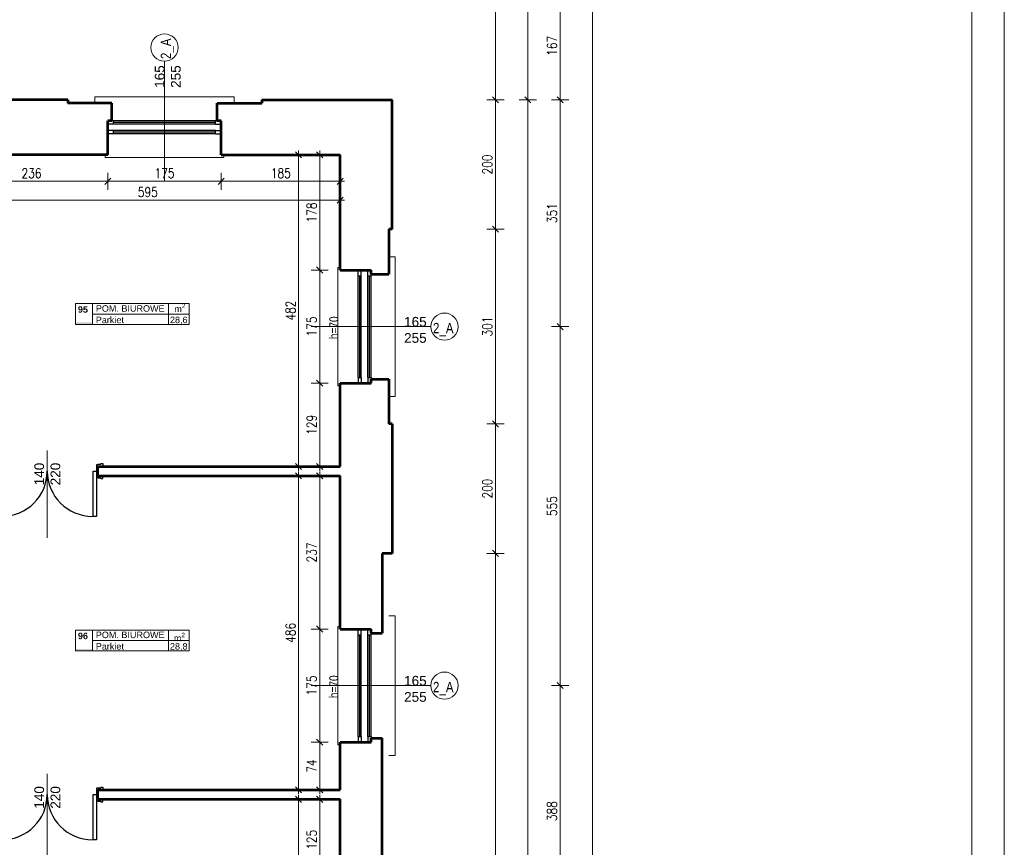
# Model space of a CAD drawing. Header units: millimetres. Extents: x 56977 to 67992, y 30187 to 42235.
# Tile 48 of 130: x 66470 to 67992, y 32839 to 34118. Entities that reach past the tile are written whole.
import ezdxf

# ---------------------------------------------------------------- set-up
doc = ezdxf.new("R2010")
doc.units = ezdxf.units.MM
doc.header["$MEASUREMENT"] = 0
doc.layers.get('0').update_dxf_attribs({"lineweight": 13})
doc.layers.get('DEFPOINTS').update_dxf_attribs({"lineweight": 13})
doc.layers.add('AI-OKNA', color=4, linetype='Continuous')
for name, color, linetype, lineweight in [('AI-OPISY', 3, 'Continuous', 13), ('AI_MURY', 40, 'Continuous', 53), ('Lines', 7, 'Continuous', 13), ('OPISY TABELKI', 30, 'Continuous', 13), ('RAMKA', 1, 'Continuous', 13), ('wymiary', 8, 'Continuous', 13)]:
    doc.layers.add(name, color=color, linetype=linetype, lineweight=lineweight)
doc.styles.add('GENERATED_STYLE_2', font='txt.shx')
doc.styles.get("Standard").update_dxf_attribs({"font": 'txt.shx'})
doc.styles.add('Style-ROMANS', font='ROMANS.shx')
doc.styles.add('WYMIAROWY-08', font='ROMANS.shx', dxfattribs={"width": 0.8})
doc.dimstyles.new('DYBY', dxfattribs={"dimscale": 100, "dimtxt": 0.15, "dimasz": 0.05, "dimexe": 0.05, "dimexo": 0.1, "dimgap": 0.05, "dimtad": 1, "dimdec": 0, "dimdsep": 46, "dimlunit": 5, "dimtxsty": 'WYMIAROWY-08', "dimblk": 'M_STRZ', "dimcen": 0.1, "dimse1": 1, "dimse2": 1, "dimclrd": 7, "dimclre": 7, "dimclrt": 1, "dimadec": 0, "dimazin": 0, "dimtfac": 1, "dimtdec": 0, "dimtmove": 2, "dimatfit": 3, "dimldrblk": 'M_STRZ', "dimfxl": 0, "dimtolj": 1, "dimarcsym": 0})

# ---------------------------------------------------------------- blocks, each defined once
blk = doc.blocks.new('M_STRZ')
for p, q in [((-1.33, 0), (1.33, 0)), ((-0.94, -0.94), (0.94, 0.94)), ((0, 2.66), (0, 0)), ((0, 0), (0, -2.66))]:
    blk.add_line(p, q)
blk = doc.blocks.new('*U381')
at = {"layer": 'DEFPOINTS', "color": 0}
for p in [(66933.7, 33731.1), (66965.5, 33731.1), (66965.5, 33556.1)]:
    blk.add_point(p, dxfattribs=at)
at = {"layer": 'wymiary', "color": 7, "lineweight": -2}
blk.add_line((66933.7, 33561.1), (66933.7, 33726.1), dxfattribs=at)
at = {"layer": 'wymiary', "color": 7, "lineweight": -2, "xscale": 5, "yscale": 5, "zscale": 5}
for p, rotation in [((66933.7, 33731.1), 90), ((66933.7, 33556.1), 270)]:
    blk.add_blockref('M_STRZ', p, dxfattribs=dict(at, rotation=rotation))
at = {"layer": 'wymiary', "color": 1, "insert": (66921.2, 33643.6), "char_height": 15, "attachment_point": 5, "rotation": 90, "style": 'WYMIAROWY-08'}
blk.add_mtext('175', dxfattribs=at)
blk = doc.blocks.new('*D1914')
at = {"layer": 'DEFPOINTS'}
for p in [(66933.7, 33731.1), (66965.5, 33731.1), (66946.2, 33628.1), (66965.5, 33556.1)]:
    blk.add_point(p, dxfattribs=at)
at = {"layer": 'wymiary', "color": 7}
blk.add_blockref('*U381', (0, 0), dxfattribs=at)
blk = doc.blocks.new('*U424')
at = {"layer": 'DEFPOINTS', "color": 0}
for p in [(66933.7, 33909.1), (66965.5, 33909.1), (66965.5, 33731.1)]:
    blk.add_point(p, dxfattribs=at)
at = {"layer": 'wymiary', "color": 7, "lineweight": -2}
blk.add_line((66933.7, 33736.1), (66933.7, 33904.1), dxfattribs=at)
at = {"layer": 'wymiary', "color": 7, "lineweight": -2, "xscale": 5, "yscale": 5, "zscale": 5}
for p, rotation in [((66933.7, 33909.1), 90), ((66933.7, 33731.1), 270)]:
    blk.add_blockref('M_STRZ', p, dxfattribs=dict(at, rotation=rotation))
at = {"layer": 'wymiary', "color": 1, "insert": (66921.2, 33820.1), "char_height": 15, "attachment_point": 5, "rotation": 90, "style": 'WYMIAROWY-08'}
blk.add_mtext('178', dxfattribs=at)
blk = doc.blocks.new('*D1957')
at = {"layer": 'DEFPOINTS'}
for p in [(66933.7, 33909.1), (66965.5, 33909.1), (66946.2, 33804.6), (66965.5, 33731.1)]:
    blk.add_point(p, dxfattribs=at)
at = {"layer": 'wymiary', "color": 7}
blk.add_blockref('*U424', (0, 0), dxfattribs=at)
blk = doc.blocks.new('*U425')
at = {"layer": 'DEFPOINTS', "color": 0}
for p in [(66933.7, 33556.1), (66965.5, 33556.1), (66965.5, 33427.5)]:
    blk.add_point(p, dxfattribs=at)
at = {"layer": 'wymiary', "color": 7, "lineweight": -2}
blk.add_line((66933.7, 33432.5), (66933.7, 33551.1), dxfattribs=at)
at = {"layer": 'wymiary', "color": 7, "lineweight": -2, "xscale": 5, "yscale": 5, "zscale": 5}
for p, rotation in [((66933.7, 33556.1), 90), ((66933.7, 33427.5), 270)]:
    blk.add_blockref('M_STRZ', p, dxfattribs=dict(at, rotation=rotation))
at = {"layer": 'wymiary', "color": 1, "insert": (66921.2, 33491.8), "char_height": 15, "attachment_point": 5, "rotation": 90, "style": 'WYMIAROWY-08'}
blk.add_mtext('129', dxfattribs=at)
blk = doc.blocks.new('*D1958')
at = {"layer": 'DEFPOINTS'}
for p in [(66933.7, 33556.1), (66965.5, 33556.1), (66946.2, 33476.3), (66965.5, 33427.5)]:
    blk.add_point(p, dxfattribs=at)
at = {"layer": 'wymiary', "color": 7}
blk.add_blockref('*U425', (0, 0), dxfattribs=at)
blk = doc.blocks.new('*U426')
at = {"layer": 'DEFPOINTS', "color": 0}
for p in [(66933.7, 33412.8), (66965.5, 33412.8), (66965.5, 33176.1)]:
    blk.add_point(p, dxfattribs=at)
at = {"layer": 'wymiary', "color": 7, "lineweight": -2}
blk.add_line((66933.7, 33181.1), (66933.7, 33407.8), dxfattribs=at)
at = {"layer": 'wymiary', "color": 7, "lineweight": -2, "xscale": 5, "yscale": 5, "zscale": 5}
for p, rotation in [((66933.7, 33412.8), 90), ((66933.7, 33176.1), 270)]:
    blk.add_blockref('M_STRZ', p, dxfattribs=dict(at, rotation=rotation))
at = {"layer": 'wymiary', "color": 1, "insert": (66921.2, 33294.4), "char_height": 15, "attachment_point": 5, "rotation": 90, "style": 'WYMIAROWY-08'}
blk.add_mtext('237', dxfattribs=at)
blk = doc.blocks.new('*D1959')
at = {"layer": 'DEFPOINTS'}
for p in [(66933.7, 33412.8), (66965.5, 33412.8), (66946.2, 33278.1), (66965.5, 33176.1)]:
    blk.add_point(p, dxfattribs=at)
at = {"layer": 'wymiary', "color": 7}
blk.add_blockref('*U426', (0, 0), dxfattribs=at)
blk = doc.blocks.new('*U427')
at = {"layer": 'DEFPOINTS', "color": 0}
for p in [(66933.7, 33176.1), (66965.5, 33176.1), (66965.5, 33001.1)]:
    blk.add_point(p, dxfattribs=at)
at = {"layer": 'wymiary', "color": 7, "lineweight": -2}
blk.add_line((66933.7, 33006.1), (66933.7, 33171.1), dxfattribs=at)
at = {"layer": 'wymiary', "color": 7, "lineweight": -2, "xscale": 5, "yscale": 5, "zscale": 5}
for p, rotation in [((66933.7, 33176.1), 90), ((66933.7, 33001.1), 270)]:
    blk.add_blockref('M_STRZ', p, dxfattribs=dict(at, rotation=rotation))
at = {"layer": 'wymiary', "color": 1, "insert": (66921.2, 33088.6), "char_height": 15, "attachment_point": 5, "rotation": 90, "style": 'WYMIAROWY-08'}
blk.add_mtext('175', dxfattribs=at)
blk = doc.blocks.new('*D1960')
at = {"layer": 'DEFPOINTS'}
for p in [(66933.7, 33176.1), (66965.5, 33176.1), (66946.2, 33073.1), (66965.5, 33001.1)]:
    blk.add_point(p, dxfattribs=at)
at = {"layer": 'wymiary', "color": 7}
blk.add_blockref('*U427', (0, 0), dxfattribs=at)
blk = doc.blocks.new('*U428')
at = {"layer": 'DEFPOINTS', "color": 0}
for p in [(66933.7, 33001.1), (66965.5, 33001.1), (66965.5, 32927.5)]:
    blk.add_point(p, dxfattribs=at)
at = {"layer": 'wymiary', "color": 7, "lineweight": -2}
blk.add_line((66933.7, 32932.5), (66933.7, 32996.1), dxfattribs=at)
at = {"layer": 'wymiary', "color": 7, "lineweight": -2, "xscale": 5, "yscale": 5, "zscale": 5}
for p, rotation in [((66933.7, 33001.1), 90), ((66933.7, 32927.5), 270)]:
    blk.add_blockref('M_STRZ', p, dxfattribs=dict(at, rotation=rotation))
at = {"layer": 'wymiary', "color": 1, "insert": (66921.2, 32964.3), "char_height": 15, "attachment_point": 5, "rotation": 90, "style": 'WYMIAROWY-08'}
blk.add_mtext('74', dxfattribs=at)
blk = doc.blocks.new('*D1961')
at = {"layer": 'DEFPOINTS'}
for p in [(66933.7, 33001.1), (66965.5, 33001.1), (66946.2, 32953.7), (66965.5, 32927.5)]:
    blk.add_point(p, dxfattribs=at)
at = {"layer": 'wymiary', "color": 7}
blk.add_blockref('*U428', (0, 0), dxfattribs=at)
blk = doc.blocks.new('*U429')
at = {"layer": 'DEFPOINTS', "color": 0}
for p in [(66933.7, 32912.8), (66965.5, 32912.8), (66965.5, 32788.1)]:
    blk.add_point(p, dxfattribs=at)
at = {"layer": 'wymiary', "color": 7, "lineweight": -2}
blk.add_line((66933.7, 32793.1), (66933.7, 32907.8), dxfattribs=at)
at = {"layer": 'wymiary', "color": 7, "lineweight": -2, "xscale": 5, "yscale": 5, "zscale": 5}
for p, rotation in [((66933.7, 32912.8), 90), ((66933.7, 32788.1), 270)]:
    blk.add_blockref('M_STRZ', p, dxfattribs=dict(at, rotation=rotation))
at = {"layer": 'wymiary', "color": 1, "insert": (66921.2, 32850.4), "char_height": 15, "attachment_point": 5, "rotation": 90, "style": 'WYMIAROWY-08'}
blk.add_mtext('125', dxfattribs=at)
blk = doc.blocks.new('*D1962')
at = {"layer": 'DEFPOINTS'}
for p in [(66933.7, 32912.8), (66965.5, 32912.8), (66946.2, 32835), (66965.5, 32788.1)]:
    blk.add_point(p, dxfattribs=at)
at = {"layer": 'wymiary', "color": 7}
blk.add_blockref('*U429', (0, 0), dxfattribs=at)
blk = doc.blocks.new('*U440')
at = {"layer": 'DEFPOINTS', "color": 0}
for p in [(66901.1, 33909.1), (66965.5, 33909.1), (66965.5, 33427.5)]:
    blk.add_point(p, dxfattribs=at)
at = {"layer": 'wymiary', "color": 7, "lineweight": -2}
blk.add_line((66901.1, 33432.5), (66901.1, 33904.1), dxfattribs=at)
at = {"layer": 'wymiary', "color": 7, "lineweight": -2, "xscale": 5, "yscale": 5, "zscale": 5}
for p, rotation in [((66901.1, 33909.1), 90), ((66901.1, 33427.5), 270)]:
    blk.add_blockref('M_STRZ', p, dxfattribs=dict(at, rotation=rotation))
at = {"layer": 'wymiary', "color": 1, "insert": (66888.6, 33668.3), "char_height": 15, "attachment_point": 5, "rotation": 90, "style": 'WYMIAROWY-08'}
blk.add_mtext('482', dxfattribs=at)
blk = doc.blocks.new('*D1973')
at = {"layer": 'DEFPOINTS'}
for p in [(66901.1, 33909.1), (66965.5, 33909.1), (66913.6, 33652), (66965.5, 33427.5)]:
    blk.add_point(p, dxfattribs=at)
at = {"layer": 'wymiary', "color": 7}
blk.add_blockref('*U440', (0, 0), dxfattribs=at)
blk = doc.blocks.new('*U441')
at = {"layer": 'DEFPOINTS', "color": 0}
for p in [(66901.1, 33412.8), (66965.5, 33412.8), (66965.5, 32927.5)]:
    blk.add_point(p, dxfattribs=at)
at = {"layer": 'wymiary', "color": 7, "lineweight": -2}
blk.add_line((66901.1, 32932.5), (66901.1, 33407.8), dxfattribs=at)
at = {"layer": 'wymiary', "color": 7, "lineweight": -2, "xscale": 5, "yscale": 5, "zscale": 5}
for p, rotation in [((66901.1, 33412.8), 90), ((66901.1, 32927.5), 270)]:
    blk.add_blockref('M_STRZ', p, dxfattribs=dict(at, rotation=rotation))
at = {"layer": 'wymiary', "color": 1, "insert": (66888.6, 33170.2), "char_height": 15, "attachment_point": 5, "rotation": 90, "style": 'WYMIAROWY-08'}
blk.add_mtext('486', dxfattribs=at)
blk = doc.blocks.new('*D1974')
at = {"layer": 'DEFPOINTS'}
for p in [(66901.1, 33412.8), (66965.5, 33412.8), (66913.6, 33153.8), (66965.5, 32927.5)]:
    blk.add_point(p, dxfattribs=at)
at = {"layer": 'wymiary', "color": 7}
blk.add_blockref('*U441', (0, 0), dxfattribs=at)
blk = doc.blocks.new('*U442')
at = {"layer": 'DEFPOINTS', "color": 0}
for p in [(66901.1, 32912.8), (66965.5, 32912.8), (66965.5, 32518.8)]:
    blk.add_point(p, dxfattribs=at)
at = {"layer": 'wymiary', "color": 7, "lineweight": -2}
blk.add_line((66901.1, 32523.8), (66901.1, 32907.8), dxfattribs=at)
at = {"layer": 'wymiary', "color": 7, "lineweight": -2, "xscale": 5, "yscale": 5, "zscale": 5}
for p, rotation in [((66901.1, 32912.8), 90), ((66901.1, 32518.8), 270)]:
    blk.add_blockref('M_STRZ', p, dxfattribs=dict(at, rotation=rotation))
at = {"layer": 'wymiary', "color": 1, "insert": (66888.6, 32715.8), "char_height": 15, "attachment_point": 5, "rotation": 90, "style": 'WYMIAROWY-08'}
blk.add_mtext('394', dxfattribs=at)
blk = doc.blocks.new('*D1975')
at = {"layer": 'DEFPOINTS'}
for p in [(66901.1, 32912.8), (66965.5, 32912.8), (66913.6, 32699.5), (66965.5, 32518.8)]:
    blk.add_point(p, dxfattribs=at)
at = {"layer": 'wymiary', "color": 7}
blk.add_blockref('*U442', (0, 0), dxfattribs=at)
blk = doc.blocks.new('*U515')
at = {"layer": 'DEFPOINTS', "color": 0}
for p in [(66370.5, 33909.1), (66606.3, 33909.1), (66606.3, 33868.3)]:
    blk.add_point(p, dxfattribs=at)
at = {"layer": 'wymiary', "color": 7, "lineweight": -2}
blk.add_line((66375.5, 33868.3), (66601.3, 33868.3), dxfattribs=at)
at = {"layer": 'wymiary', "color": 7, "lineweight": -2, "xscale": 5, "yscale": 5, "zscale": 5, "rotation": 180}
blk.add_blockref('M_STRZ', (66370.5, 33868.3), dxfattribs=at)
at = {"layer": 'wymiary', "color": 7, "lineweight": -2, "xscale": 5, "yscale": 5, "zscale": 5}
blk.add_blockref('M_STRZ', (66606.3, 33868.3), dxfattribs=at)
at = {"layer": 'wymiary', "color": 1, "insert": (66488.4, 33880.8), "char_height": 15, "attachment_point": 5, "style": 'WYMIAROWY-08'}
blk.add_mtext('236', dxfattribs=at)
blk = doc.blocks.new('*D2048')
at = {"layer": 'DEFPOINTS'}
for p in [(66370.5, 33909.1), (66606.3, 33909.1), (66606.3, 33868.3), (66472.1, 33855.8)]:
    blk.add_point(p, dxfattribs=at)
at = {"layer": 'wymiary', "color": 7}
blk.add_blockref('*U515', (0, 0), dxfattribs=at)
blk = doc.blocks.new('*U516')
at = {"layer": 'DEFPOINTS', "color": 0}
for p in [(66606.3, 33909.1), (66781.3, 33909.1), (66781.3, 33868.3)]:
    blk.add_point(p, dxfattribs=at)
at = {"layer": 'wymiary', "color": 7, "lineweight": -2}
blk.add_line((66611.3, 33868.3), (66776.3, 33868.3), dxfattribs=at)
at = {"layer": 'wymiary', "color": 7, "lineweight": -2, "xscale": 5, "yscale": 5, "zscale": 5, "rotation": 180}
blk.add_blockref('M_STRZ', (66606.3, 33868.3), dxfattribs=at)
at = {"layer": 'wymiary', "color": 7, "lineweight": -2, "xscale": 5, "yscale": 5, "zscale": 5}
blk.add_blockref('M_STRZ', (66781.3, 33868.3), dxfattribs=at)
at = {"layer": 'wymiary', "color": 1, "insert": (66693.8, 33880.8), "char_height": 15, "attachment_point": 5, "style": 'WYMIAROWY-08'}
blk.add_mtext('175', dxfattribs=at)
blk = doc.blocks.new('*D2049')
at = {"layer": 'DEFPOINTS'}
for p in [(66606.3, 33909.1), (66781.3, 33909.1), (66781.3, 33868.3), (66678.3, 33855.8)]:
    blk.add_point(p, dxfattribs=at)
at = {"layer": 'wymiary', "color": 7}
blk.add_blockref('*U516', (0, 0), dxfattribs=at)
blk = doc.blocks.new('*U517')
at = {"layer": 'DEFPOINTS', "color": 0}
for p in [(66781.3, 33909.1), (66965.5, 33909.1), (66965.5, 33868.3)]:
    blk.add_point(p, dxfattribs=at)
at = {"layer": 'wymiary', "color": 7, "lineweight": -2}
blk.add_line((66786.3, 33868.3), (66960.5, 33868.3), dxfattribs=at)
at = {"layer": 'wymiary', "color": 7, "lineweight": -2, "xscale": 5, "yscale": 5, "zscale": 5, "rotation": 180}
blk.add_blockref('M_STRZ', (66781.3, 33868.3), dxfattribs=at)
at = {"layer": 'wymiary', "color": 7, "lineweight": -2, "xscale": 5, "yscale": 5, "zscale": 5}
blk.add_blockref('M_STRZ', (66965.5, 33868.3), dxfattribs=at)
at = {"layer": 'wymiary', "color": 1, "insert": (66873.4, 33880.8), "char_height": 15, "attachment_point": 5, "style": 'WYMIAROWY-08'}
blk.add_mtext('185', dxfattribs=at)
blk = doc.blocks.new('*D2050')
at = {"layer": 'DEFPOINTS'}
for p in [(66781.3, 33909.1), (66965.5, 33909.1), (66965.5, 33868.3), (66857.9, 33855.8)]:
    blk.add_point(p, dxfattribs=at)
at = {"layer": 'wymiary', "color": 7}
blk.add_blockref('*U517', (0, 0), dxfattribs=at)
blk = doc.blocks.new('*U518')
at = {"layer": 'DEFPOINTS', "color": 0}
for p in [(66370.5, 33909.1), (66965.5, 33909.1), (66965.5, 33839.1)]:
    blk.add_point(p, dxfattribs=at)
at = {"layer": 'wymiary', "color": 7, "lineweight": -2}
blk.add_line((66375.5, 33839.1), (66960.5, 33839.1), dxfattribs=at)
at = {"layer": 'wymiary', "color": 7, "lineweight": -2, "xscale": 5, "yscale": 5, "zscale": 5, "rotation": 180}
blk.add_blockref('M_STRZ', (66370.5, 33839.1), dxfattribs=at)
at = {"layer": 'wymiary', "color": 7, "lineweight": -2, "xscale": 5, "yscale": 5, "zscale": 5}
blk.add_blockref('M_STRZ', (66965.5, 33839.1), dxfattribs=at)
at = {"layer": 'wymiary', "color": 1, "insert": (66668, 33851.6), "char_height": 15, "attachment_point": 5, "style": 'WYMIAROWY-08'}
blk.add_mtext('595', dxfattribs=at)
blk = doc.blocks.new('*D2051')
at = {"layer": 'DEFPOINTS'}
for p in [(66370.5, 33909.1), (66965.5, 33909.1), (66965.5, 33839.1), (66651.7, 33826.6)]:
    blk.add_point(p, dxfattribs=at)
at = {"layer": 'wymiary', "color": 7}
blk.add_blockref('*U518', (0, 0), dxfattribs=at)
blk = doc.blocks.new('*U1454')
at = {"layer": 'DEFPOINTS', "color": 0}
for p in [(67205.3, 33293.1), (67205.3, 33293.1), (67205.3, 31720.1)]:
    blk.add_point(p, dxfattribs=at)
at = {"layer": 'wymiary', "color": 7, "lineweight": -2}
blk.add_line((67205.3, 31725.1), (67205.3, 33288.1), dxfattribs=at)
at = {"layer": 'wymiary', "color": 7, "lineweight": -2, "xscale": 5, "yscale": 5, "zscale": 5}
for p, rotation in [((67205.3, 33293.1), 90), ((67205.3, 31720.1), 270)]:
    blk.add_blockref('M_STRZ', p, dxfattribs=dict(at, rotation=rotation))
at = {"layer": 'wymiary', "color": 1, "insert": (67192.8, 32506.6), "char_height": 15, "attachment_point": 5, "rotation": 90, "style": 'WYMIAROWY-08'}
blk.add_mtext('1573', dxfattribs=at)
blk = doc.blocks.new('*D2985')
at = {"layer": 'DEFPOINTS'}
for p in [(67205.3, 33293.1), (67205.3, 33293.1), (67192.8, 32485.4), (67205.3, 31720.1)]:
    blk.add_point(p, dxfattribs=at)
at = {"layer": 'wymiary', "color": 7}
blk.add_blockref('*U1454', (0, 0), dxfattribs=at)
blk = doc.blocks.new('*U1455')
at = {"layer": 'DEFPOINTS', "color": 0}
for p in [(67205.3, 33493.1), (67205.3, 33493.1), (67205.3, 33293.1)]:
    blk.add_point(p, dxfattribs=at)
at = {"layer": 'wymiary', "color": 7, "lineweight": -2}
blk.add_line((67205.3, 33298.1), (67205.3, 33488.1), dxfattribs=at)
at = {"layer": 'wymiary', "color": 7, "lineweight": -2, "xscale": 5, "yscale": 5, "zscale": 5}
for p, rotation in [((67205.3, 33493.1), 90), ((67205.3, 33293.1), 270)]:
    blk.add_blockref('M_STRZ', p, dxfattribs=dict(at, rotation=rotation))
at = {"layer": 'wymiary', "color": 1, "insert": (67192.8, 33393.1), "char_height": 15, "attachment_point": 5, "rotation": 90, "style": 'WYMIAROWY-08'}
blk.add_mtext('200', dxfattribs=at)
blk = doc.blocks.new('*D2986')
at = {"layer": 'DEFPOINTS'}
for p in [(67205.3, 33493.1), (67205.3, 33493.1), (67192.8, 33376.8), (67205.3, 33293.1)]:
    blk.add_point(p, dxfattribs=at)
at = {"layer": 'wymiary', "color": 7}
blk.add_blockref('*U1455', (0, 0), dxfattribs=at)
blk = doc.blocks.new('*U1456')
at = {"layer": 'DEFPOINTS', "color": 0}
for p in [(67205.3, 33794.1), (67205.3, 33794.1), (67205.3, 33493.1)]:
    blk.add_point(p, dxfattribs=at)
at = {"layer": 'wymiary', "color": 7, "lineweight": -2}
blk.add_line((67205.3, 33498.1), (67205.3, 33789.1), dxfattribs=at)
at = {"layer": 'wymiary', "color": 7, "lineweight": -2, "xscale": 5, "yscale": 5, "zscale": 5}
for p, rotation in [((67205.3, 33794.1), 90), ((67205.3, 33493.1), 270)]:
    blk.add_blockref('M_STRZ', p, dxfattribs=dict(at, rotation=rotation))
at = {"layer": 'wymiary', "color": 1, "insert": (67192.8, 33643.6), "char_height": 15, "attachment_point": 5, "rotation": 90, "style": 'WYMIAROWY-08'}
blk.add_mtext('301', dxfattribs=at)
blk = doc.blocks.new('*D2987')
at = {"layer": 'DEFPOINTS'}
for p in [(67205.3, 33794.1), (67205.3, 33794.1), (67192.8, 33627.3), (67205.3, 33493.1)]:
    blk.add_point(p, dxfattribs=at)
at = {"layer": 'wymiary', "color": 7}
blk.add_blockref('*U1456', (0, 0), dxfattribs=at)
blk = doc.blocks.new('*U1457')
at = {"layer": 'DEFPOINTS', "color": 0}
for p in [(67205.3, 33994.1), (67205.3, 33994.1), (67205.3, 33794.1)]:
    blk.add_point(p, dxfattribs=at)
at = {"layer": 'wymiary', "color": 7, "lineweight": -2}
blk.add_line((67205.3, 33799.1), (67205.3, 33989.1), dxfattribs=at)
at = {"layer": 'wymiary', "color": 7, "lineweight": -2, "xscale": 5, "yscale": 5, "zscale": 5}
for p, rotation in [((67205.3, 33994.1), 90), ((67205.3, 33794.1), 270)]:
    blk.add_blockref('M_STRZ', p, dxfattribs=dict(at, rotation=rotation))
at = {"layer": 'wymiary', "color": 1, "insert": (67192.8, 33894.1), "char_height": 15, "attachment_point": 5, "rotation": 90, "style": 'WYMIAROWY-08'}
blk.add_mtext('200', dxfattribs=at)
blk = doc.blocks.new('*D2988')
at = {"layer": 'DEFPOINTS'}
for p in [(67205.3, 33994.1), (67205.3, 33994.1), (67192.8, 33877.8), (67205.3, 33794.1)]:
    blk.add_point(p, dxfattribs=at)
at = {"layer": 'wymiary', "color": 7}
blk.add_blockref('*U1457', (0, 0), dxfattribs=at)
blk = doc.blocks.new('*U1458')
at = {"layer": 'DEFPOINTS', "color": 0}
for p in [(67205.3, 35328.1), (67205.3, 35328.1), (67205.3, 33994.1)]:
    blk.add_point(p, dxfattribs=at)
at = {"layer": 'wymiary', "color": 7, "lineweight": -2}
blk.add_line((67205.3, 33999.1), (67205.3, 35323.1), dxfattribs=at)
at = {"layer": 'wymiary', "color": 7, "lineweight": -2, "xscale": 5, "yscale": 5, "zscale": 5}
for p, rotation in [((67205.3, 35328.1), 90), ((67205.3, 33994.1), 270)]:
    blk.add_blockref('M_STRZ', p, dxfattribs=dict(at, rotation=rotation))
at = {"layer": 'wymiary', "color": 1, "insert": (67192.8, 34661.1), "char_height": 15, "attachment_point": 5, "rotation": 90, "style": 'WYMIAROWY-08'}
blk.add_mtext('1334', dxfattribs=at)
blk = doc.blocks.new('*D2989')
at = {"layer": 'DEFPOINTS'}
for p in [(67205.3, 35328.1), (67205.3, 35328.1), (67192.8, 34639.9), (67205.3, 33994.1)]:
    blk.add_point(p, dxfattribs=at)
at = {"layer": 'wymiary', "color": 7}
blk.add_blockref('*U1458', (0, 0), dxfattribs=at)
blk = doc.blocks.new('*U1468')
at = {"layer": 'DEFPOINTS', "color": 0}
for p in [(67255.3, 33994.1), (67255.3, 33994.1), (67255.3, 31019.1)]:
    blk.add_point(p, dxfattribs=at)
at = {"layer": 'wymiary', "color": 7, "lineweight": -2}
blk.add_line((67255.3, 31024.1), (67255.3, 33989.1), dxfattribs=at)
at = {"layer": 'wymiary', "color": 7, "lineweight": -2, "xscale": 5, "yscale": 5, "zscale": 5}
for p, rotation in [((67255.3, 33994.1), 90), ((67255.3, 31019.1), 270)]:
    blk.add_blockref('M_STRZ', p, dxfattribs=dict(at, rotation=rotation))
at = {"layer": 'wymiary', "color": 1, "insert": (67242.8, 32506.6), "char_height": 15, "attachment_point": 5, "rotation": 90, "style": 'WYMIAROWY-08'}
blk.add_mtext('2975', dxfattribs=at)
blk = doc.blocks.new('*D2999')
at = {"layer": 'DEFPOINTS'}
for p in [(67255.3, 33994.1), (67255.3, 33994.1), (67242.8, 32484.6), (67255.3, 31019.1)]:
    blk.add_point(p, dxfattribs=at)
at = {"layer": 'wymiary', "color": 7}
blk.add_blockref('*U1468', (0, 0), dxfattribs=at)
blk = doc.blocks.new('*U1469')
at = {"layer": 'DEFPOINTS', "color": 0}
for p in [(67255.3, 35328.1), (67255.3, 35328.1), (67255.3, 33994.1)]:
    blk.add_point(p, dxfattribs=at)
at = {"layer": 'wymiary', "color": 7, "lineweight": -2}
blk.add_line((67255.3, 33999.1), (67255.3, 35323.1), dxfattribs=at)
at = {"layer": 'wymiary', "color": 7, "lineweight": -2, "xscale": 5, "yscale": 5, "zscale": 5}
for p, rotation in [((67255.3, 35328.1), 90), ((67255.3, 33994.1), 270)]:
    blk.add_blockref('M_STRZ', p, dxfattribs=dict(at, rotation=rotation))
at = {"layer": 'wymiary', "color": 1, "insert": (67242.8, 34661.1), "char_height": 15, "attachment_point": 5, "rotation": 90, "style": 'WYMIAROWY-08'}
blk.add_mtext('1334', dxfattribs=at)
blk = doc.blocks.new('*D3000')
at = {"layer": 'DEFPOINTS'}
for p in [(67255.3, 35328.1), (67255.3, 35328.1), (67242.8, 34639.9), (67255.3, 33994.1)]:
    blk.add_point(p, dxfattribs=at)
at = {"layer": 'wymiary', "color": 7}
blk.add_blockref('*U1469', (0, 0), dxfattribs=at)
blk = doc.blocks.new('*U1477')
at = {"layer": 'DEFPOINTS', "color": 0}
for p in [(67305.3, 33088.6), (67305.3, 33088.6), (67305.3, 32700.6)]:
    blk.add_point(p, dxfattribs=at)
at = {"layer": 'wymiary', "color": 7, "lineweight": -2}
blk.add_line((67305.3, 32705.6), (67305.3, 33083.6), dxfattribs=at)
at = {"layer": 'wymiary', "color": 7, "lineweight": -2, "xscale": 5, "yscale": 5, "zscale": 5}
for p, rotation in [((67305.3, 33088.6), 90), ((67305.3, 32700.6), 270)]:
    blk.add_blockref('M_STRZ', p, dxfattribs=dict(at, rotation=rotation))
at = {"layer": 'wymiary', "color": 1, "insert": (67292.8, 32894.6), "char_height": 15, "attachment_point": 5, "rotation": 90, "style": 'WYMIAROWY-08'}
blk.add_mtext('388', dxfattribs=at)
blk = doc.blocks.new('*D3008')
at = {"layer": 'DEFPOINTS'}
for p in [(67305.3, 33088.6), (67305.3, 33088.6), (67292.8, 32878.3), (67305.3, 32700.6)]:
    blk.add_point(p, dxfattribs=at)
at = {"layer": 'wymiary', "color": 7}
blk.add_blockref('*U1477', (0, 0), dxfattribs=at)
blk = doc.blocks.new('*U1478')
at = {"layer": 'DEFPOINTS', "color": 0}
for p in [(67305.3, 33643.6), (67305.3, 33643.6), (67305.3, 33088.6)]:
    blk.add_point(p, dxfattribs=at)
at = {"layer": 'wymiary', "color": 7, "lineweight": -2}
blk.add_line((67305.3, 33093.6), (67305.3, 33638.6), dxfattribs=at)
at = {"layer": 'wymiary', "color": 7, "lineweight": -2, "xscale": 5, "yscale": 5, "zscale": 5}
for p, rotation in [((67305.3, 33643.6), 90), ((67305.3, 33088.6), 270)]:
    blk.add_blockref('M_STRZ', p, dxfattribs=dict(at, rotation=rotation))
at = {"layer": 'wymiary', "color": 1, "insert": (67292.8, 33366.1), "char_height": 15, "attachment_point": 5, "rotation": 90, "style": 'WYMIAROWY-08'}
blk.add_mtext('555', dxfattribs=at)
blk = doc.blocks.new('*D3009')
at = {"layer": 'DEFPOINTS'}
for p in [(67305.3, 33643.6), (67305.3, 33643.6), (67292.8, 33349.8), (67305.3, 33088.6)]:
    blk.add_point(p, dxfattribs=at)
at = {"layer": 'wymiary', "color": 7}
blk.add_blockref('*U1478', (0, 0), dxfattribs=at)
blk = doc.blocks.new('*U1479')
at = {"layer": 'DEFPOINTS', "color": 0}
for p in [(67305.3, 33994.1), (67305.3, 33994.1), (67305.3, 33643.6)]:
    blk.add_point(p, dxfattribs=at)
at = {"layer": 'wymiary', "color": 7, "lineweight": -2}
blk.add_line((67305.3, 33648.6), (67305.3, 33989.1), dxfattribs=at)
at = {"layer": 'wymiary', "color": 7, "lineweight": -2, "xscale": 5, "yscale": 5, "zscale": 5}
for p, rotation in [((67305.3, 33994.1), 90), ((67305.3, 33643.6), 270)]:
    blk.add_blockref('M_STRZ', p, dxfattribs=dict(at, rotation=rotation))
at = {"layer": 'wymiary', "color": 1, "insert": (67292.8, 33818.9), "char_height": 15, "attachment_point": 5, "rotation": 90, "style": 'WYMIAROWY-08'}
blk.add_mtext('351', dxfattribs=at)
blk = doc.blocks.new('*D3010')
at = {"layer": 'DEFPOINTS'}
for p in [(67305.3, 33994.1), (67305.3, 33994.1), (67292.8, 33802.5), (67305.3, 33643.6)]:
    blk.add_point(p, dxfattribs=at)
at = {"layer": 'wymiary', "color": 7}
blk.add_blockref('*U1479', (0, 0), dxfattribs=at)
blk = doc.blocks.new('*U1480')
at = {"layer": 'DEFPOINTS', "color": 0}
for p in [(67305.3, 34161.1), (67305.3, 34161.1), (67305.3, 33994.1)]:
    blk.add_point(p, dxfattribs=at)
at = {"layer": 'wymiary', "color": 7, "lineweight": -2}
blk.add_line((67305.3, 33999.1), (67305.3, 34156.1), dxfattribs=at)
at = {"layer": 'wymiary', "color": 7, "lineweight": -2, "xscale": 5, "yscale": 5, "zscale": 5}
for p, rotation in [((67305.3, 34161.1), 90), ((67305.3, 33994.1), 270)]:
    blk.add_blockref('M_STRZ', p, dxfattribs=dict(at, rotation=rotation))
at = {"layer": 'wymiary', "color": 1, "insert": (67292.8, 34077.6), "char_height": 15, "attachment_point": 5, "rotation": 90, "style": 'WYMIAROWY-08'}
blk.add_mtext('167', dxfattribs=at)
blk = doc.blocks.new('*D3011')
at = {"layer": 'DEFPOINTS'}
for p in [(67305.3, 34161.1), (67305.3, 34161.1), (67292.8, 34062.1), (67305.3, 33994.1)]:
    blk.add_point(p, dxfattribs=at)
at = {"layer": 'wymiary', "color": 7}
blk.add_blockref('*U1480', (0, 0), dxfattribs=at)
blk = doc.blocks.new('*U1503')
at = {"layer": 'DEFPOINTS', "color": 0}
for p in [(67355.3, 41633.1), (67355.3, 41633.1), (67355.3, 31019.1)]:
    blk.add_point(p, dxfattribs=at)
at = {"layer": 'wymiary', "color": 7, "lineweight": -2}
blk.add_line((67355.3, 31024.1), (67355.3, 41628.1), dxfattribs=at)
at = {"layer": 'wymiary', "color": 7, "lineweight": -2, "xscale": 5, "yscale": 5, "zscale": 5}
for p, rotation in [((67355.3, 41633.1), 90), ((67355.3, 31019.1), 270)]:
    blk.add_blockref('M_STRZ', p, dxfattribs=dict(at, rotation=rotation))
at = {"layer": 'wymiary', "color": 1, "insert": (67342.8, 36326.1), "char_height": 15, "attachment_point": 5, "rotation": 90, "style": 'WYMIAROWY-08'}
blk.add_mtext('10614', dxfattribs=at)
blk = doc.blocks.new('*D3034')
at = {"layer": 'DEFPOINTS'}
for p in [(67355.3, 41633.1), (67355.3, 41633.1), (67342.8, 36299.2), (67355.3, 31019.1)]:
    blk.add_point(p, dxfattribs=at)
at = {"layer": 'wymiary', "color": 7}
blk.add_blockref('*U1503', (0, 0), dxfattribs=at)

msp = doc.modelspace()

# ---------------------------------------------------------------- hatches: boundary and pattern name
at = {"layer": 'OPISY TABELKI', "extrusion": (0, 0, -1)}
for points in [[(-66582.6, 33647), (-66582.6, 33650), (-66556.2, 33650), (-66556.2, 33647)], [(-66582.6, 33142.3), (-66582.6, 33145.2), (-66556.2, 33145.2), (-66556.2, 33142.3)]]:
    msp.add_hatch(color=256, dxfattribs=at).paths.add_polyline_path(points, flags=16)

# ---------------------------------------------------------------- linework, layer by layer
at = {"layer": 'AI-OKNA'}
for p, q in [((66615, 33956.6), (66606.3, 33956.6)), ((66615, 33961.6), (66612.5, 33961.6)), ((66615, 33956.6), (66615, 33961.6)), ((66772.5, 33961.6), (66615, 33961.6)), ((66772.5, 33959.1), (66615, 33959.1)), ((66772.5, 33956.6), (66615, 33956.6)), ((66772.5, 33956.6), (66772.5, 33961.6)), ((66772.5, 33961.6), (66775, 33961.6)), ((66772.5, 33956.6), (66781.3, 33956.6)), ((66615, 33946.6), (66606.3, 33946.6)), ((66615, 33941.6), (66606.3, 33941.6)), ((66615, 33941.6), (66615, 33946.6)), ((66772.5, 33946.6), (66615, 33946.6)), ((66772.5, 33944.1), (66615, 33944.1)), ((66772.5, 33941.6), (66615, 33941.6)), ((66772.5, 33946.6), (66781.3, 33946.6)), ((66772.5, 33941.6), (66772.5, 33946.6)), ((66772.5, 33941.6), (66781.3, 33941.6)), ((66993, 33722.3), (66993, 33731.1)), ((66998, 33722.3), (66998, 33731.1)), ((67008, 33722.3), (67008, 33731.1)), ((66993, 33722.3), (66998, 33722.3)), ((66993, 33564.8), (66993, 33722.3)), ((66995.5, 33564.8), (66995.5, 33722.3)), ((66998, 33564.8), (66998, 33722.3)), ((67008, 33722.3), (67013, 33722.3)), ((67008, 33564.8), (67008, 33722.3)), ((67010.5, 33564.8), (67010.5, 33722.3)), ((67013, 33722.3), (67013, 33724.8)), ((67013, 33564.8), (67013, 33722.3)), ((66993, 33564.8), (66993, 33556.1)), ((66993, 33564.8), (66998, 33564.8)), ((66998, 33564.8), (66998, 33556.1)), ((67008, 33564.8), (67008, 33556.1)), ((67008, 33564.8), (67013, 33564.8)), ((67013, 33564.8), (67013, 33562.3)), ((66588.5, 33429.8), (66588.5, 33410.8)), ((66590.5, 33429.8), (66588.5, 33429.8)), ((66590.5, 33430.8), (66590.5, 33429.8)), ((66590.5, 33430.8), (66595.5, 33430.8)), ((66595.5, 33431.8), (66595.5, 33430.8)), ((66595.5, 33431.8), (66598.5, 33431.8)), ((66598.5, 33431.8), (66598.5, 33427.8)), ((66583.5, 33350.3), (66583.5, 33420.3)), ((66583.5, 33420.3), (66588.5, 33420.3)), ((66588.5, 33420.3), (66588.5, 33350.3)), ((66590.5, 33410.8), (66588.5, 33410.8)), ((66590.5, 33409.8), (66590.5, 33410.8)), ((66590.5, 33409.8), (66595.5, 33409.8)), ((66595.5, 33408.8), (66595.5, 33409.8)), ((66595.5, 33408.8), (66598.5, 33408.8)), ((66598.5, 33408.8), (66598.5, 33412.8)), ((66588.5, 33350.3), (66583.5, 33350.3)), ((66993, 33167.3), (66993, 33176.1)), ((66993, 33167.3), (66998, 33167.3)), ((66993, 33009.8), (66993, 33167.3)), ((66995.5, 33009.8), (66995.5, 33167.3)), ((66998, 33167.3), (66998, 33176.1)), ((66998, 33009.8), (66998, 33167.3)), ((67008, 33167.3), (67008, 33176.1)), ((67008, 33167.3), (67013, 33167.3)), ((67008, 33009.8), (67008, 33167.3)), ((67010.5, 33009.8), (67010.5, 33167.3)), ((67013, 33167.3), (67013, 33169.8)), ((67013, 33009.8), (67013, 33167.3)), ((66993, 33009.8), (66993, 33001.1)), ((66993, 33009.8), (66998, 33009.8)), ((66998, 33009.8), (66998, 33001.1)), ((67008, 33009.8), (67008, 33001.1)), ((67008, 33009.8), (67013, 33009.8)), ((67013, 33009.8), (67013, 33007.3)), ((66588.5, 32929.8), (66588.5, 32910.8)), ((66590.5, 32929.8), (66588.5, 32929.8)), ((66590.5, 32930.8), (66590.5, 32929.8)), ((66590.5, 32930.8), (66595.5, 32930.8)), ((66595.5, 32931.8), (66595.5, 32930.8)), ((66595.5, 32931.8), (66598.5, 32931.8)), ((66598.5, 32931.8), (66598.5, 32927.8)), ((66583.5, 32850.3), (66583.5, 32920.3)), ((66583.5, 32920.3), (66588.5, 32920.3)), ((66588.5, 32920.3), (66588.5, 32850.3)), ((66590.5, 32910.8), (66588.5, 32910.8)), ((66590.5, 32909.8), (66590.5, 32910.8)), ((66590.5, 32909.8), (66595.5, 32909.8)), ((66595.5, 32908.8), (66595.5, 32909.8)), ((66595.5, 32908.8), (66598.5, 32908.8)), ((66598.5, 32908.8), (66598.5, 32912.8)), ((66588.5, 32850.3), (66583.5, 32850.3))]:
    msp.add_line(p, q, dxfattribs=at)
for centre, start, end in [((66442.5, 33420.3), 270, 0), ((66582.5, 33420.3), 180, 270), ((66442.5, 32920.3), 270, 0), ((66582.5, 32920.3), 180, 270)]:
    msp.add_arc(centre, 70, start, end, dxfattribs=at)
at = {"layer": 'AI-OPISY'}
for p, q in [((66693.8, 34054.1), (66693.8, 33869)), ((67105.6, 33643.6), (66920.5, 33643.6)), ((66512.5, 33452.2), (66512.5, 33317.3)), ((67105.6, 33088.6), (66920.5, 33088.6)), ((66512.5, 32952.2), (66512.5, 32817.3))]:
    msp.add_line(p, q, dxfattribs=at)
for centre in [(66693.8, 34075.1), (67126.6, 33643.6), (67126.6, 33088.6)]:
    msp.add_circle(centre, 21, dxfattribs=at)
at = {"layer": 'AI_MURY'}
for p, q in [((66544.5, 33994.1), (66344.5, 33994.1)), ((66544.5, 33994.1), (66544.5, 33989.1)), ((66612.5, 33989.1), (66544.5, 33989.1)), ((66612.5, 33961.6), (66612.5, 33989.1)), ((66775, 33989.1), (66844.3, 33989.1)), ((66775, 33961.6), (66775, 33989.1)), ((66844.3, 33994.1), (66844.3, 33989.1)), ((66844.3, 33994.1), (67044.3, 33994.1)), ((66845.5, 33994.1), (67045.5, 33994.1)), ((67045.5, 33794.1), (67045.5, 33994.1)), ((66612.5, 33961.6), (66606.3, 33961.6)), ((66606.3, 33909.1), (66606.3, 33961.6)), ((66781.3, 33961.6), (66775, 33961.6)), ((66781.3, 33909.1), (66781.3, 33961.6)), ((66606.3, 33909.1), (66370.5, 33909.1)), ((66781.3, 33909.1), (66965.5, 33909.1)), ((66965.5, 33731.1), (66965.5, 33909.1)), ((67045.5, 33794.1), (67040.5, 33794.1)), ((67040.5, 33794.1), (67040.5, 33724.8)), ((66965.5, 33731.1), (67013, 33731.1)), ((67013, 33724.8), (67013, 33731.1)), ((67013, 33724.8), (67040.5, 33724.8)), ((67013, 33562.3), (67040.5, 33562.3)), ((67013, 33556.1), (67013, 33562.3)), ((67040.5, 33562.3), (67040.5, 33493.1)), ((66965.5, 33556.1), (67013, 33556.1)), ((66965.5, 33427.5), (66965.5, 33556.1)), ((67045.5, 33493.1), (67040.5, 33493.1)), ((67045.5, 33493.1), (67045.5, 33293.1)), ((66590.5, 33412.8), (66590.5, 33427.8)), ((66590.5, 33427.5), (66965.5, 33427.5)), ((66590.5, 33412.8), (66965.5, 33412.8)), ((66965.5, 33176.1), (66965.5, 33412.8)), ((67045.5, 33293.1), (67030.5, 33293.1)), ((67030.5, 33293.1), (67030.5, 33169.8)), ((66965.5, 33176.1), (67013, 33176.1)), ((67013, 33169.8), (67013, 33176.1)), ((67013, 33169.8), (67030.5, 33169.8)), ((66965.5, 33001.1), (67013, 33001.1)), ((66965.5, 32927.5), (66965.5, 33001.1)), ((67013, 33007.3), (67030.5, 33007.3)), ((67013, 33001.1), (67013, 33007.3)), ((67030.5, 32781.8), (67030.5, 33007.3)), ((66590.5, 32912.8), (66590.5, 32927.8)), ((66590.5, 32927.5), (66965.5, 32927.5)), ((66590.5, 32912.8), (66965.5, 32912.8)), ((66965.5, 32788.1), (66965.5, 32912.8))]:
    msp.add_line(p, q, dxfattribs=at)
at = {"layer": 'Lines', "color": 251, "linetype": 'Continuous'}
for p, q in [((66801.7, 33999.1), (66585.9, 33999.1)), ((66585.9, 33999.1), (66585.9, 33989.1)), ((66801.7, 33999.1), (66801.7, 33989.1)), ((66602.3, 33909.1), (66602.3, 33905.1)), ((66785.3, 33905.1), (66602.3, 33905.1)), ((66785.3, 33909.1), (66785.3, 33905.1)), ((67050.5, 33751.5), (67040.5, 33751.5)), ((67050.5, 33535.7), (67050.5, 33751.5)), ((66965.5, 33735.1), (66961.5, 33735.1)), ((66961.5, 33552.1), (66961.5, 33735.1)), ((66965.5, 33552.1), (66961.5, 33552.1)), ((67050.5, 33535.7), (67040.5, 33535.7)), ((67050.5, 33196.5), (67040.5, 33196.5)), ((67050.5, 32980.7), (67050.5, 33196.5)), ((66965.5, 33180.1), (66961.5, 33180.1)), ((66961.5, 32997.1), (66961.5, 33180.1)), ((66965.5, 32997.1), (66961.5, 32997.1)), ((67050.5, 32980.7), (67040.5, 32980.7))]:
    msp.add_line(p, q, dxfattribs=at)
at = {"layer": 'OPISY TABELKI'}
for p, q in [((66556.2, 33679.3), (66731.9, 33679.3)), ((66556.2, 33679.3), (66556.2, 33647)), ((66582.6, 33679.3), (66582.6, 33647)), ((66700.1, 33679.3), (66700.1, 33647)), ((66731.9, 33679.3), (66731.9, 33647)), ((66582.6, 33663.1), (66731.9, 33663.1)), ((66556.2, 33647), (66731.9, 33647)), ((66556.2, 33174.5), (66731.9, 33174.5)), ((66556.2, 33174.5), (66556.2, 33142.3)), ((66582.6, 33174.5), (66582.6, 33142.3)), ((66700.1, 33174.5), (66700.1, 33142.3)), ((66731.9, 33174.5), (66731.9, 33142.3)), ((66582.6, 33158.4), (66731.9, 33158.4)), ((66556.2, 33142.3), (66731.9, 33142.3))]:
    msp.add_line(p, q, dxfattribs=at)
at = {"layer": 'RAMKA', "color": 1, "linetype": 'Continuous'}
for p, q in [((67992, 30186.8), (67992, 42234.6)), ((67942, 30236.8), (67942, 42184.6))]:
    msp.add_line(p, q, dxfattribs=at)

# ---------------------------------------------------------------- texts
at = {"layer": 'AI-OPISY', "insert": (66708.7, 34057.3), "char_height": 16, "width": 20.64, "attachment_point": 7, "rotation": 90, "style": 'WYMIAROWY-08'}
msp.add_mtext('\\fArial|b0|i0|c238|p39;2_A', dxfattribs=at)
at = {"layer": 'AI-OPISY', "char_height": 15, "width": 45.29, "rotation": 90}
for s, insert, attachment_point in [('\\fArial|b0|i0|c238|p39;165\\P255', (66719, 34030.2), 8), ('\\fArial|b0|i0|c238|p39;140\\P220', (66492.6, 33433.2), 3), ('\\fArial|b0|i0|c238|p39;140\\P220', (66492.6, 32933.2), 3)]:
    msp.add_mtext(s, dxfattribs=dict(at, insert=insert, attachment_point=attachment_point))
at = {"layer": 'AI-OPISY', "char_height": 14, "attachment_point": 7, "rotation": 90, "line_spacing_factor": 0.722892, "style": 'WYMIAROWY-08'}
for insert in [(66962.7, 33624.2), (66962.7, 33069.2)]:
    msp.add_mtext('\\fArial|b0|i0|c238|p39;h=70', dxfattribs=dict(at, insert=insert))
at = {"layer": 'AI-OPISY', "char_height": 15, "width": 45.29, "attachment_point": 8}
for insert in [(67081.6, 33618.4), (67081.6, 33063.4)]:
    msp.add_mtext('\\fArial|b0|i0|c238|p39;165\\P255', dxfattribs=dict(at, insert=insert))
at = {"layer": 'AI-OPISY', "char_height": 16, "width": 20.64, "attachment_point": 7, "style": 'WYMIAROWY-08'}
for insert in [(67108.8, 33628.7), (67108.8, 33073.7)]:
    msp.add_mtext('\\fArial|b0|i0|c238|p39;2_A', dxfattribs=dict(at, insert=insert))
at = {"layer": 'OPISY TABELKI', "color": 7, "char_height": 10, "width": 168.659, "attachment_point": 1, "style": 'GENERATED_STYLE_2'}
for s, insert in [('\\fArial|b1|i0|c238|p39;95', (66559.9, 33675.1)), ('\\fArial|b0|i0|c238|p39;POM. BIUROWE       ', (66587.6, 33676.7)), ('\\A1;\\fArial|b0|i0|c238|p39;m\\H7.000000;\\S2^  ;', (66709, 33679.4)), ('\\fArial|b0|i0|c238|p39;Parkiet          ', (66587.6, 33659)), ('\\fArial|b0|i0|c238|p39;28,6          ', (66702.2, 33659)), ('\\fArial|b1|i0|c238|p39;96', (66559.9, 33170.4)), ('\\fArial|b0|i0|c238|p39;POM. BIUROWE       ', (66587.6, 33172)), ('\\A1;\\fArial|b0|i0|c238|p39;m\\H7.000000;\\S2^  ;', (66708.3, 33170.3)), ('\\fArial|b0|i0|c238|p39;Parkiet          ', (66587.6, 33154.3)), ('\\fArial|b0|i0|c238|p39;28,8           ', (66702.2, 33154.3))]:
    msp.add_mtext(s, dxfattribs=dict(at, insert=insert))

# ---------------------------------------------------------------- dimensions: what is measured, and where the dimension line sits
at = {"layer": 'wymiary', "color": 7}
for base, p1, p2, angle, picture, middle in [((67355.3, 41633.1), (67355.3, 31019.1), (67355.3, 41633.1), 90, '*D3034', (67342.8, 36299.2)), ((67205.3, 35328.1), (67205.3, 33994.1), (67205.3, 35328.1), 90, '*D2989', (67192.8, 34639.9)), ((67255.3, 35328.1), (67255.3, 33994.1), (67255.3, 35328.1), 90, '*D3000', (67242.8, 34639.9)), ((67305.3, 34161.1), (67305.3, 33994.1), (67305.3, 34161.1), 90, '*D3011', (67292.8, 34062.1)), ((67205.3, 33994.1), (67205.3, 33794.1), (67205.3, 33994.1), 90, '*D2988', (67192.8, 33877.8)), ((67255.3, 33994.1), (67255.3, 31019.1), (67255.3, 33994.1), 90, '*D2999', (67242.8, 32484.6)), ((67305.3374635, 33994.1168622), (67305.3374635, 33643.6168622), (67305.3374635, 33994.1168622), 90, '*D3010', (67292.8374635, 33802.531148)), ((66901.1, 33909.1), (66965.5, 33427.5), (66965.5, 33909.1), 90, '*D1973', (66913.6, 33652)), ((66933.7, 33909.1), (66965.5, 33731.1), (66965.5, 33909.1), 90, '*D1957', (66946.2, 33804.6)), ((66606.3, 33868.3), (66370.5, 33909.1), (66606.3, 33909.1), 0, '*D2048', (66472.1, 33855.8)), ((66965.5, 33839.1), (66370.5, 33909.1), (66965.5, 33909.1), 0, '*D2051', (66651.7, 33826.6)), ((66965.5, 33868.3), (66781.3, 33909.1), (66965.5, 33909.1), 0, '*D2050', (66857.9, 33855.8)), ((67205.3, 33794.1), (67205.3, 33493.1), (67205.3, 33794.1), 90, '*D2987', (67192.8, 33627.3)), ((66933.7, 33731.1), (66965.5, 33556.1), (66965.5, 33731.1), 90, '*D1914', (66946.2, 33628.1)), ((67305.3, 33643.6), (67305.3, 33088.6), (67305.3, 33643.6), 90, '*D3009', (67292.8, 33349.8)), ((66933.7, 33556.1), (66965.5, 33427.5), (66965.5, 33556.1), 90, '*D1958', (66946.2, 33476.3)), ((67205.3, 33493.1), (67205.3, 33293.1), (67205.3, 33493.1), 90, '*D2986', (67192.8, 33376.8)), ((66901.1, 33412.8), (66965.5, 32927.5), (66965.5, 33412.8), 90, '*D1974', (66913.6, 33153.8)), ((66933.7, 33412.8), (66965.5, 33176.1), (66965.5, 33412.8), 90, '*D1959', (66946.2, 33278.1)), ((67205.3, 33293.1), (67205.3, 31720.1), (67205.3, 33293.1), 90, '*D2985', (67192.8, 32485.4)), ((66933.7, 33176.1), (66965.5, 33001.1), (66965.5, 33176.1), 90, '*D1960', (66946.2, 33073.1)), ((67305.3, 33088.6), (67305.3, 32700.6), (67305.3, 33088.6), 90, '*D3008', (67292.8, 32878.3)), ((66933.7, 33001.1), (66965.5, 32927.5), (66965.5, 33001.1), 90, '*D1961', (66946.2, 32953.7)), ((66901.1, 32912.8), (66965.5, 32518.8), (66965.5, 32912.8), 90, '*D1975', (66913.6, 32699.5)), ((66933.7, 32912.8), (66965.5, 32788.1), (66965.5, 32912.8), 90, '*D1962', (66946.2, 32835))]:
    dim = msp.add_linear_dim(base=base, p1=p1, p2=p2, angle=angle, dimstyle='DYBY', override={"dimtad": 0, "dimtxsty": 'Style-ROMANS', "dimcen": 0.001, "dimclrd": 0, "dimclre": 0}, dxfattribs=at)
    dim.commit()
    dim.dimension.update_dxf_attribs({"geometry": picture, "text_midpoint": middle, "dimtype": 128})
dim = msp.add_linear_dim(base=(66781.3, 33868.3), p1=(66606.3, 33909.1), p2=(66781.3, 33909.1), dimstyle='DYBY', override={"dimtad": 0, "dimtxsty": 'Style-ROMANS', "dimcen": 0.001, "dimclrd": 0, "dimclre": 0}, dxfattribs=at)
dim.commit()
dim.dimension.update_dxf_attribs({"geometry": '*D2049', "text_midpoint": (66678.3, 33855.8), "dimtype": 128})

doc.saveas('drawing.dxf')
